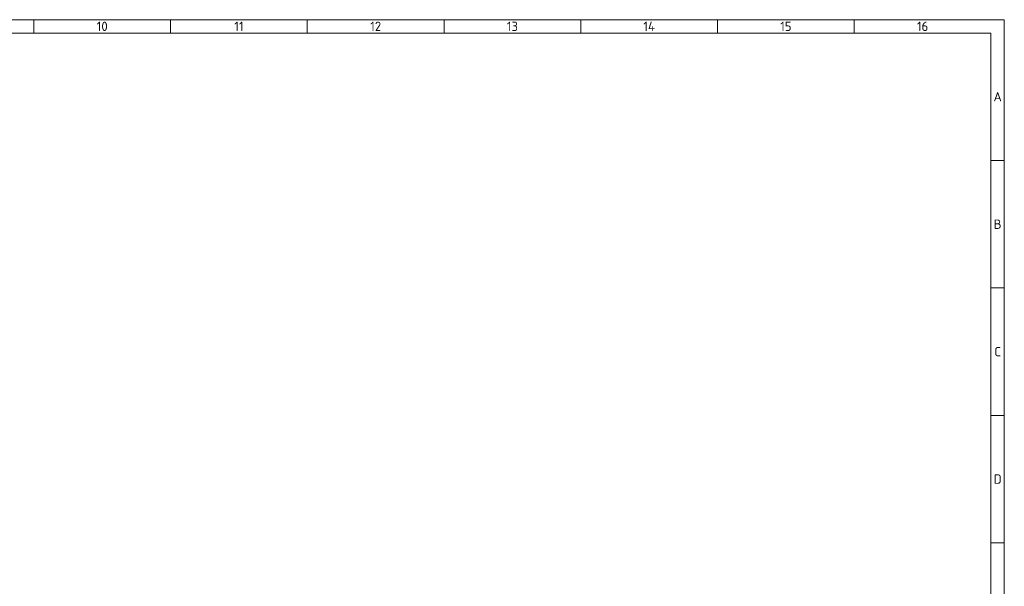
# Model space of a CAD drawing. Header units: millimetres. Extents: x 5 to 836, y 5 to 589.
# Tile 11 of 11: x 467 to 836, y 376 to 589. Entities that reach past the tile are written whole.
import ezdxf

# ---------------------------------------------------------------- set-up
doc = ezdxf.new("R2010")
doc.units = ezdxf.units.MM
doc.layers.add('Rahmen (ISO)', color=7, linetype='Continuous', lineweight=70)
doc.styles.add('Notiztext (ISO)', font='isocpeur.ttf')

# ---------------------------------------------------------------- blocks, each defined once
blk = doc.blocks.new('Ränder Basler-A1')
at = {"layer": 'Rahmen (ISO)', "color": 7, "lineweight": 18}
for p, q in [((836, 589), (5, 589)), ((836, 5), (836, 589))]:
    blk.add_line(p, q, dxfattribs=at)
at = {"layer": 'Rahmen (ISO)', "lineweight": 18}
for p, q in [((471.81, 589), (471.81, 584)), ((523.13, 589), (523.13, 584)), ((574.44, 589), (574.44, 584)), ((625.75, 589), (625.75, 584)), ((677.06, 589), (677.06, 584)), ((728.38, 589), (728.38, 584)), ((779.69, 589), (779.69, 584)), ((420.5, 584), (471.81, 584)), ((471.81, 584), (523.13, 584)), ((523.13, 584), (574.44, 584)), ((574.44, 584), (625.75, 584)), ((625.75, 584), (677.06, 584)), ((677.06, 584), (728.38, 584)), ((728.38, 584), (779.69, 584)), ((779.69, 584), (831, 584)), ((831, 10), (831, 584)), ((831, 536.17), (836, 536.17)), ((831, 488.33), (836, 488.33)), ((831, 440.5), (836, 440.5)), ((831, 392.67), (836, 392.67))]:
    blk.add_line(p, q, dxfattribs=at)
at = {"layer": 'Rahmen (ISO)', "char_height": 3.5, "attachment_point": 5, "style": 'Notiztext (ISO)'}
for s, insert in [('\\fISOCPEUR|b0|i0;10', (497.47, 586.5)), ('\\fISOCPEUR|b0|i0;11', (548.78, 586.5)), ('\\fISOCPEUR|b0|i0;12', (600.09, 586.5)), ('\\fISOCPEUR|b0|i0;13', (651.41, 586.5)), ('\\fISOCPEUR|b0|i0;14', (702.72, 586.5)), ('\\fISOCPEUR|b0|i0;15', (754.03, 586.5)), ('\\fISOCPEUR|b0|i0;16', (805.34, 586.5)), ('\\fISOCPEUR|b0|i0;A', (833.5, 560.08)), ('\\fISOCPEUR|b0|i0;B', (833.5, 512.25)), ('\\fISOCPEUR|b0|i0;C', (833.5, 464.42)), ('\\fISOCPEUR|b0|i0;D', (833.5, 416.58))]:
    blk.add_mtext(s, dxfattribs=dict(at, insert=insert))

msp = doc.modelspace()

# ---------------------------------------------------------------- block references
msp.add_blockref('Ränder Basler-A1', (0, 0))

doc.saveas('drawing.dxf')
